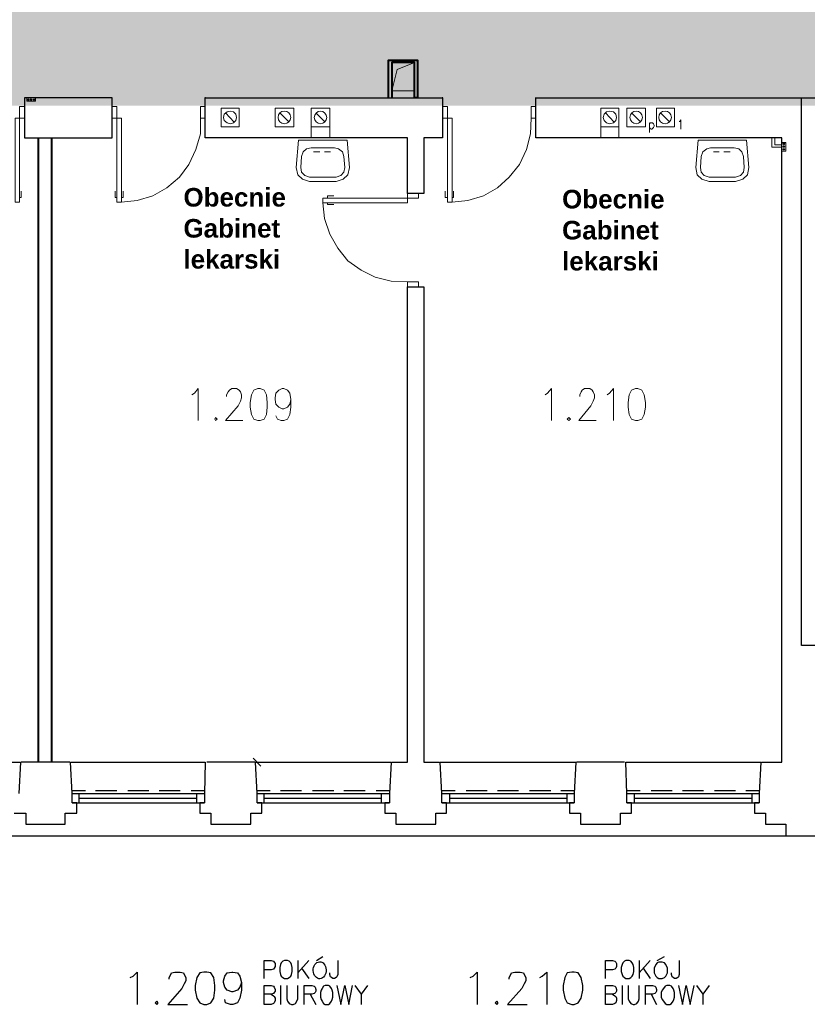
# Model space of a CAD drawing. Header units: millimetres. Extents: x 1 to 17496, y 1 to 30809.
# Tile 113 of 256: x 3068 to 3914, y 20477 to 21536. Entities that reach past the tile are written whole.
import ezdxf

# ---------------------------------------------------------------- set-up
doc = ezdxf.new("R2010")
doc.units = ezdxf.units.MM
doc.linetypes.add('CENTER', pattern=[2, 1.25, -0.25, 0.25, -0.25])
doc.layers.add('0_Przyz_opisy pom', color=255, linetype='CENTER', lineweight=40)
doc.layers.add('N_SSP_ewakuacja', color=4, linetype='CENTER', lineweight=40)
doc.layers.add('Opisy', color=255, linetype='Continuous')
doc.layers.add('PDF _Geometria', color=7, linetype='Continuous')
doc.styles.add('arial', font='arialbd.ttf')

msp = doc.modelspace()

# ---------------------------------------------------------------- hatches: boundary and pattern name
at = {"layer": 'N_SSP_ewakuacja', "lineweight": 60, "transparency": 33554457}
h = msp.add_hatch(color=51, dxfattribs=at)
h.dxf.hatch_style = 1
h.paths.add_polyline_path([(4421.7, 21117), (4421.7, 21257.8), (4421.7, 21594.8), (3927.7, 21594.8), (3927.7, 21735.7), (3650.2, 21735.7), (3650.2, 21784.9), (3687.7, 21784.9), (3687.7, 21884.1), (3506, 21884.1), (3506, 21741.5), (2204.8, 21741.5), (2204.8, 21874.1), (2030.6, 21874.1), (2027.5, 21851.1), (2027.5, 21324), (2247.3, 21324), (2247.3, 21443.5), (4187, 21443.5), (4187, 21191.7), (4257.4, 21191.7), (4257.4, 20944.2), (4370.5, 20944.2), (4370.5, 21117)])

# ---------------------------------------------------------------- linework, layer by layer
at = {"layer": 'Opisy', "lineweight": 25}
for points in [[(3330.3, 20505.1), (3330.3, 20524.5), (3337.9, 20524.5), (3340.4, 20523.7), (3341.3, 20522.8), (3342.1, 20521.1), (3342.1, 20517.8), (3341.3, 20516.1), (3340.4, 20515.2), (3337.9, 20514.4), (3330.3, 20514.4)], [(3366.5, 20524.5), (3366.5, 20505.1)], [(3378.3, 20524.5), (3366.5, 20511)], [(3386.7, 20524.5), (3393.5, 20528.7)], [(3409.5, 20524.5), (3409.5, 20509.3), (3408.6, 20506.8), (3407.8, 20506), (3406.1, 20505.1), (3404.4, 20505.1), (3402.7, 20506), (3401.9, 20506.8), (3401.1, 20509.3), (3401.1, 20511)], [(3697.5, 20505.1), (3697.5, 20524.5), (3705.1, 20524.5), (3707.6, 20523.7), (3708.5, 20522.8), (3709.3, 20521.1), (3709.3, 20517.8), (3708.5, 20516.1), (3707.6, 20515.2), (3705.1, 20514.4), (3697.5, 20514.4)], [(3733.7, 20524.5), (3733.7, 20505.1)], [(3745.5, 20524.5), (3733.7, 20511)], [(3753.1, 20524.5), (3760.7, 20528.7)], [(3776.7, 20524.5), (3776.7, 20509.3), (3775.8, 20506.8), (3775, 20506), (3773.3, 20505.1), (3771.6, 20505.1), (3770, 20506), (3769.1, 20506.8), (3768.3, 20509.3), (3768.3, 20511)], [(3370.7, 20516.1), (3378.3, 20505.1)], [(3737.9, 20516.1), (3745.5, 20505.1)], [(3186.3, 20506), (3189.7, 20507.6), (3193.9, 20511.9), (3193.9, 20477.3)], [(3228.4, 20504.3), (3228.4, 20506), (3230.1, 20509.3), (3230.9, 20511), (3234.3, 20511.9), (3240.2, 20511.9), (3243.6, 20511), (3244.4, 20509.3), (3246.1, 20506), (3246.1, 20502.6), (3244.4, 20499.2), (3241.9, 20494.2), (3226.7, 20477.3), (3247.8, 20477.3)], [(3305.9, 20500.9), (3304.2, 20495.9), (3301.7, 20492.5), (3296.6, 20490.8), (3295.8, 20490.8), (3290.7, 20492.5), (3288.2, 20495.9), (3286.5, 20500.9), (3286.5, 20502.6), (3288.2, 20507.6), (3290.7, 20511), (3295.8, 20511.9), (3296.6, 20511.9), (3301.7, 20511), (3304.2, 20507.6), (3305.9, 20500.9), (3305.9, 20492.5), (3304.2, 20484.1), (3301.7, 20479), (3296.6, 20477.3), (3294.1, 20477.3), (3289, 20479), (3288.2, 20482.4)], [(3551.8, 20506), (3555.2, 20507.6), (3559.4, 20511.9), (3559.4, 20477.3)], [(3593.9, 20504.3), (3593.9, 20506), (3595.6, 20509.3), (3596.5, 20511), (3599.8, 20511.9), (3605.7, 20511.9), (3609.1, 20511), (3609.9, 20509.3), (3611.6, 20506), (3611.6, 20502.6), (3609.9, 20499.2), (3607.4, 20494.2), (3592.2, 20477.3), (3613.3, 20477.3)], [(3626.8, 20506), (3629.3, 20507.6), (3634.4, 20511.9), (3634.4, 20477.3)], [(3337.9, 20488.3), (3340.4, 20486.6), (3341.3, 20485.8), (3342.1, 20484.1), (3342.1, 20481.5), (3341.3, 20479), (3340.4, 20478.2), (3337.9, 20477.3), (3330.3, 20477.3), (3330.3, 20497.5), (3337.9, 20497.5), (3340.4, 20496.7), (3341.3, 20495.9), (3342.1, 20493.3), (3342.1, 20491.6), (3341.3, 20490), (3340.4, 20489.1), (3337.9, 20488.3), (3330.3, 20488.3)], [(3348, 20497.5), (3348, 20477.3)], [(3354.7, 20497.5), (3354.7, 20483.2), (3355.6, 20480.7), (3357.3, 20478.2), (3359.8, 20477.3), (3361.5, 20477.3), (3364, 20478.2), (3365.7, 20480.7), (3366.5, 20483.2), (3366.5, 20497.5)], [(3373.3, 20477.3), (3373.3, 20497.5), (3381.7, 20497.5), (3384.2, 20496.7), (3385.1, 20495.9), (3385.9, 20493.3), (3385.9, 20491.6), (3385.1, 20490), (3384.2, 20489.1), (3381.7, 20488.3), (3373.3, 20488.3)], [(3408.6, 20497.5), (3412.8, 20477.3), (3417.1, 20497.5), (3421.3, 20477.3), (3425.5, 20497.5)], [(3428, 20497.5), (3434.7, 20488.3), (3434.7, 20477.3)], [(3441.5, 20497.5), (3434.7, 20488.3)], [(3705.1, 20488.3), (3707.6, 20486.6), (3708.5, 20485.8), (3709.3, 20484.1), (3709.3, 20481.5), (3708.5, 20479), (3707.6, 20478.2), (3705.1, 20477.3), (3697.5, 20477.3), (3697.5, 20497.5), (3705.1, 20497.5), (3707.6, 20496.7), (3708.5, 20495.9), (3709.3, 20493.3), (3709.3, 20491.6), (3708.5, 20490), (3707.6, 20489.1), (3705.1, 20488.3), (3697.5, 20488.3)], [(3715.2, 20497.5), (3715.2, 20477.3)], [(3721.9, 20497.5), (3721.9, 20483.2), (3722.8, 20480.7), (3724.5, 20478.2), (3727, 20477.3), (3728.7, 20477.3), (3731.2, 20478.2), (3732.9, 20480.7), (3733.7, 20483.2), (3733.7, 20497.5)], [(3740.5, 20477.3), (3740.5, 20497.5), (3748.1, 20497.5), (3750.6, 20496.7), (3751.4, 20495.9), (3752.3, 20493.3), (3752.3, 20491.6), (3751.4, 20490), (3750.6, 20489.1), (3748.1, 20488.3), (3740.5, 20488.3)], [(3775.8, 20497.5), (3780.1, 20477.3), (3784.3, 20497.5), (3788.5, 20477.3), (3792.7, 20497.5)], [(3795.2, 20497.5), (3802, 20488.3), (3802, 20477.3)], [(3808.7, 20497.5), (3802, 20488.3)], [(3380, 20488.3), (3385.9, 20477.3)], [(3746.4, 20488.3), (3752.3, 20477.3)]]:
    msp.add_lwpolyline(points, dxfattribs=at)
for points in [[(3352.2, 20524.5), (3350.5, 20523.7), (3348.8, 20522), (3348, 20520.3), (3347.2, 20516.9), (3347.2, 20512.7), (3348, 20509.3), (3348.8, 20507.6), (3350.5, 20506), (3352.2, 20505.1), (3355.6, 20505.1), (3357.3, 20506), (3358.9, 20507.6), (3359.8, 20509.3), (3360.6, 20512.7), (3360.6, 20516.9), (3359.8, 20520.3), (3358.9, 20522), (3357.3, 20523.7), (3355.6, 20524.5)], [(3719.4, 20524.5), (3717.7, 20523.7), (3716, 20522), (3715.2, 20520.3), (3714.4, 20516.9), (3714.4, 20512.7), (3715.2, 20509.3), (3716, 20507.6), (3717.7, 20506), (3719.4, 20505.1), (3722.8, 20505.1), (3724.5, 20506), (3726.2, 20507.6), (3727, 20509.3), (3727.8, 20512.7), (3727.8, 20516.9), (3727, 20520.3), (3726.2, 20522), (3724.5, 20523.7), (3722.8, 20524.5)], [(3754.8, 20522.8), (3753.1, 20522), (3751.4, 20520.3), (3749.7, 20516.1), (3749.7, 20511), (3751.4, 20507.6), (3753.1, 20506), (3754.8, 20505.1), (3758.2, 20505.1), (3760.7, 20506), (3762.4, 20507.6), (3764.1, 20511), (3764.1, 20516.1), (3762.4, 20520.3), (3760.7, 20522), (3758.2, 20522.8)], [(3265.5, 20511.9), (3261.2, 20511), (3257.9, 20506), (3256.2, 20497.5), (3256.2, 20492.5), (3257.9, 20484.1), (3261.2, 20479), (3265.5, 20477.3), (3268.8, 20477.3), (3273, 20479), (3276.4, 20484.1), (3277.3, 20492.5), (3277.3, 20497.5), (3276.4, 20506), (3273, 20511), (3268.8, 20511.9)], [(3661.3, 20511.9), (3656.3, 20511), (3653.7, 20506), (3652, 20497.5), (3652, 20492.5), (3653.7, 20484.1), (3656.3, 20479), (3661.3, 20477.3), (3663.8, 20477.3), (3668, 20479), (3671.4, 20484.1), (3673.1, 20492.5), (3673.1, 20497.5), (3671.4, 20506), (3668, 20511), (3663.8, 20511.9)], [(3396, 20497.5), (3394.3, 20496.7), (3392.6, 20494.2), (3391.8, 20492.5), (3391, 20490), (3391, 20484.9), (3391.8, 20482.4), (3392.6, 20480.7), (3394.3, 20478.2), (3396, 20477.3), (3399.4, 20477.3), (3401.1, 20478.2), (3402.7, 20480.7), (3403.6, 20482.4), (3404.4, 20484.9), (3404.4, 20490), (3403.6, 20492.5), (3402.7, 20494.2), (3401.1, 20496.7), (3399.4, 20497.5)], [(3763.2, 20497.5), (3761.5, 20496.7), (3759.8, 20494.2), (3758.2, 20492.5), (3757.3, 20490), (3757.3, 20484.9), (3758.2, 20482.4), (3759.8, 20480.7), (3761.5, 20478.2), (3763.2, 20477.3), (3766.6, 20477.3), (3768.3, 20478.2), (3770, 20480.7), (3770.8, 20482.4), (3771.6, 20484.9), (3771.6, 20490), (3770.8, 20492.5), (3770, 20494.2), (3768.3, 20496.7), (3766.6, 20497.5)], [(3214.9, 20480.7), (3213.2, 20479), (3214.9, 20477.3), (3216.6, 20479)], [(3580.5, 20480.7), (3578.8, 20479), (3580.5, 20477.3), (3582.1, 20479)]]:
    msp.add_lwpolyline(points, close=True, dxfattribs=at)
msp.add_ellipse((3390.1, 20513.9), major_axis=(0, 9.14), ratio=0.758288, start_param=0.245613, end_param=6.528798, dxfattribs=at)
at = {"layer": 'PDF _Geometria', "lineweight": 40}
for points in [[(3464.2, 21451.8), (3464.2, 21492.2), (3495.4, 21492.2), (3495.4, 21451.8), (3492, 21451.8), (3492, 21489.7), (3467.6, 21489.7), (3467.6, 21451.8)], [(3087.7, 20737.6), (3087.7, 21408.8)], [(3102.1, 20737.6), (3102.1, 21408.8)]]:
    msp.add_lwpolyline(points, dxfattribs=at)
at = {"layer": 'PDF _Geometria', "lineweight": 18}
for points in [[(3492, 21459.4), (3492, 21489.7), (3467.6, 21489.7), (3467.6, 21459.4)], [(3332, 21451.8), (3313.5, 21451.8)], [(3062.5, 21339.8), (3062.5, 21429.9), (3072.6, 21429.9), (3072.6, 21442.5), (3067.5, 21442.5), (3067.5, 21339.8)], [(3177, 21339.8), (3177, 21429.9), (3166.9, 21429.9), (3166.9, 21442.5), (3172, 21442.5), (3172, 21339.8)], [(3267.1, 21429.9), (3267.1, 21442.5), (3262.1, 21442.5), (3262.1, 21429.9)], [(3303.4, 21420.6), (3303.4, 21440.8), (3284, 21440.8), (3284, 21420.6)], [(3294.1, 21424), (3297.5, 21424.8), (3300, 21427.4), (3300.8, 21430.7), (3300, 21434.1), (3297.5, 21436.6), (3294.1, 21437.5), (3290.7, 21436.6), (3287.4, 21434.1), (3286.5, 21430.7), (3287.4, 21427.4), (3290.7, 21424.8)], [(3362.3, 21420.6), (3362.3, 21440.8), (3342.1, 21440.8), (3342.1, 21420.6)], [(3401.1, 21420.6), (3401.1, 21440.8), (3380.8, 21440.8), (3380.8, 21420.6)], [(3532.4, 21339.8), (3532.4, 21429.9), (3522.3, 21429.9), (3522.3, 21442.5), (3527.4, 21442.5), (3527.4, 21339.8)], [(3622.6, 21429.9), (3622.6, 21442.5), (3617.5, 21442.5), (3617.5, 21429.9)], [(3711.8, 21420.6), (3711.8, 21440.8), (3692.5, 21440.8), (3692.5, 21420.6)], [(3701.7, 21437.5), (3698.4, 21436.6), (3695.8, 21434.1), (3695, 21430.7), (3695.8, 21427.4), (3698.4, 21424.8), (3701.7, 21424), (3705.9, 21424.8), (3708.5, 21427.4), (3709.3, 21430.7), (3708.5, 21434.1), (3705.9, 21436.6)], [(3740.5, 21420.6), (3740.5, 21440.8), (3720.3, 21440.8), (3720.3, 21420.6)], [(3771.6, 21420.6), (3771.6, 21440.8), (3752.3, 21440.8), (3752.3, 21420.6)], [(3419.6, 21406.3), (3422.1, 21376.8), (3420.4, 21369.2), (3415.4, 21364.2), (3407.8, 21361.7), (3379.2, 21361.7), (3371.6, 21364.2), (3366.5, 21369.2), (3364.8, 21376.8), (3367.4, 21406.3)], [(3849.1, 21406.3), (3851.6, 21376.8), (3850, 21369.2), (3844.9, 21364.2), (3837.3, 21361.7), (3808.7, 21361.7), (3801.1, 21364.2), (3796.1, 21369.2), (3794.4, 21376.8), (3796.9, 21406.3)], [(3406.1, 21397.9), (3380.8, 21397.9), (3375.8, 21397), (3372.4, 21393.7), (3370.7, 21388.6), (3369.9, 21376.8), (3370.7, 21371.8), (3374.1, 21368.4), (3379.2, 21366.7), (3407.8, 21366.7), (3412.8, 21368.4), (3416.2, 21371.8), (3417.1, 21376.8), (3416.2, 21388.6), (3414.5, 21393.7), (3410.3, 21397)], [(3835.6, 21397.9), (3810.4, 21397.9), (3806.2, 21397), (3802, 21393.7), (3800.3, 21388.6), (3799.4, 21376.8), (3800.3, 21371.8), (3803.6, 21368.4), (3808.7, 21366.7), (3837.3, 21366.7), (3842.4, 21368.4), (3845.8, 21371.8), (3846.6, 21376.8), (3845.8, 21388.6), (3844.1, 21393.7), (3840.7, 21397)], [(3393.5, 21338.9), (3484.4, 21338.9), (3484.4, 21349), (3496.2, 21349), (3496.2, 21344), (3393.5, 21344)], [(3496.2, 21248.8), (3496.2, 21253.9), (3484.4, 21253.9), (3484.4, 21248.8)], [(3323.6, 21139.3), (3319.4, 21137.6), (3316.8, 21132.6), (3315.2, 21124.2), (3315.2, 21119.1), (3316.8, 21111.5), (3319.4, 21106.5), (3323.6, 21104.8), (3326.1, 21104.8), (3330.3, 21106.5), (3332.8, 21111.5), (3333.7, 21119.1), (3333.7, 21124.2), (3332.8, 21132.6), (3330.3, 21137.6), (3326.1, 21139.3)], [(3729.5, 21139.3), (3725.3, 21137.6), (3722.8, 21132.6), (3721.9, 21124.2), (3721.9, 21119.1), (3722.8, 21111.5), (3725.3, 21106.5), (3729.5, 21104.8), (3732.1, 21104.8), (3736.3, 21106.5), (3738.8, 21111.5), (3740.5, 21119.1), (3740.5, 21124.2), (3738.8, 21132.6), (3736.3, 21137.6), (3732.1, 21139.3)], [(3278.1, 21108.2), (3277.3, 21106.5), (3278.1, 21104.8), (3279.8, 21106.5)], [(3657.9, 21108.2), (3656.3, 21106.5), (3657.9, 21104.8), (3659.6, 21106.5)]]:
    msp.add_lwpolyline(points, close=True, dxfattribs=at)
for points in [[(3492, 21489.7), (3473.5, 21482.1), (3467.6, 21459.4)], [(3075.1, 21451.8), (3075.1, 21448.4), (3084.4, 21448.4), (3084.4, 21451.8)], [(3267.1, 21451.8), (3267.1, 21452.6)], [(3315.2, 21451.8), (3303.4, 21451.8)], [(3522.3, 21451.8), (3522.3, 21452.6)], [(3621.7, 21451.8), (3622.6, 21451.8)], [(3289, 21435.8), (3298.3, 21425.7)], [(3347.2, 21435.8), (3357.3, 21425.7)], [(3396, 21425.7), (3385.9, 21435.8)], [(3706.8, 21425.7), (3697.5, 21435.8)], [(3725.3, 21435.8), (3735.4, 21425.7)], [(3756.5, 21435.8), (3766.6, 21425.7)], [(3166.9, 21427.4), (3166.9, 21428.2)], [(3262.1, 21429.9), (3262.1, 21413), (3257, 21396.2), (3249.5, 21380.2), (3239.4, 21366.7), (3225.9, 21354.9), (3210.7, 21346.5), (3193.9, 21341.5), (3177, 21339.8)], [(3267.1, 21430.7), (3267.1, 21431.6)], [(3617.5, 21429.9), (3616.7, 21413), (3612.5, 21396.2), (3604.9, 21380.2), (3593.9, 21366.7), (3581.3, 21354.9), (3566.1, 21346.5), (3549.3, 21341.5), (3532.4, 21339.8)], [(3744.7, 21424.8), (3744.7, 21414.7)], [(3744.7, 21424), (3745.5, 21424.8), (3748.1, 21424.8), (3748.9, 21424), (3749.7, 21422.3), (3749.7, 21421.5), (3748.9, 21419.8), (3748.1, 21418.9), (3747.2, 21418.1), (3746.4, 21418.1), (3745.5, 21418.9), (3744.7, 21419.8)], [(3776.7, 21426.5), (3777.5, 21426.5), (3778.4, 21428.2), (3778.4, 21418.1)], [(3401.1, 21420.6), (3401.1, 21408.8), (3380.8, 21408.8), (3380.8, 21420.6)], [(3711.8, 21420.6), (3711.8, 21408.8), (3692.5, 21408.8), (3692.5, 21420.6)], [(3876.1, 21408.8), (3876.1, 21398.7), (3887, 21398.7)], [(3879.4, 21408.8), (3879.4, 21401.2), (3887, 21401.2)], [(3887, 21403.8), (3891.2, 21403.8), (3891.2, 21394.5), (3887, 21394.5)], [(3383.4, 21393.7), (3390.1, 21393.7)], [(3401.9, 21393.7), (3395.2, 21393.7)], [(3813.7, 21393.7), (3819.6, 21393.7)], [(3831.4, 21393.7), (3824.7, 21393.7)], [(3067.5, 21344.8), (3069.2, 21344.8), (3069.2, 21351.6)], [(3172, 21344.8), (3170.3, 21344.8), (3170.3, 21351.6)], [(3177, 21344.8), (3178.7, 21344.8), (3178.7, 21351.6)], [(3527.4, 21344.8), (3524.9, 21344.8), (3524.9, 21351.6)], [(3532.4, 21344.8), (3534.1, 21344.8), (3534.1, 21351.6)], [(3398.5, 21344), (3398.5, 21346.5), (3405.3, 21346.5)], [(3484.4, 21253.9), (3466.8, 21254.7), (3449.9, 21258.9), (3434.7, 21266.5), (3420.4, 21276.6), (3409.5, 21290.1), (3401.1, 21305.2), (3395.2, 21322.1), (3393.5, 21338.9)], [(3398.5, 21338.9), (3398.5, 21337.2), (3405.3, 21337.2)], [(3252.8, 21132.6), (3255.4, 21134.3), (3259.6, 21139.3), (3259.6, 21104.8)], [(3289.9, 21130.9), (3289.9, 21132.6), (3291.6, 21135.9), (3293.3, 21137.6), (3295.8, 21139.3), (3300.8, 21139.3), (3303.4, 21137.6), (3305, 21135.9), (3305.9, 21132.6), (3305.9, 21129.2), (3305, 21125.8), (3302.5, 21120.8), (3289, 21104.8), (3307.6, 21104.8)], [(3358.9, 21127.5), (3358.1, 21122.5), (3355.6, 21119.1), (3351.4, 21117.4), (3349.7, 21117.4), (3346.3, 21119.1), (3342.9, 21122.5), (3342.1, 21127.5), (3342.1, 21129.2), (3342.9, 21134.3), (3346.3, 21137.6), (3349.7, 21139.3), (3351.4, 21139.3), (3355.6, 21137.6), (3358.1, 21134.3), (3358.9, 21127.5), (3358.9, 21119.1), (3358.1, 21111.5), (3355.6, 21106.5), (3351.4, 21104.8), (3348.8, 21104.8), (3344.6, 21106.5), (3342.9, 21109.8)], [(3632.7, 21132.6), (3635.2, 21134.3), (3639.4, 21139.3), (3639.4, 21104.8)], [(3669.7, 21130.9), (3669.7, 21132.6), (3671.4, 21135.9), (3672.3, 21137.6), (3674.8, 21139.3), (3680.7, 21139.3), (3683.2, 21137.6), (3684, 21135.9), (3685.7, 21132.6), (3685.7, 21129.2), (3684, 21125.8), (3681.5, 21120.8), (3668.9, 21104.8), (3687.4, 21104.8)], [(3699.2, 21132.6), (3701.7, 21134.3), (3705.9, 21139.3), (3705.9, 21104.8)], [(3313.5, 20737.6), (3332, 20737.6)], [(3318.5, 20741.8), (3326.9, 20733.4)]]:
    msp.add_lwpolyline(points, dxfattribs=at)
at = {"layer": 'PDF _Geometria', "lineweight": 25}
for points in [[(3166.9, 21408.8), (3166.9, 21451.8), (3072.6, 21451.8), (3072.6, 21408.8)], [(3267.1, 21408.8), (3267.1, 21451.8), (3522.3, 21451.8), (3522.3, 21408.8), (3502.1, 21408.8), (3502.1, 21349), (3484.4, 21349), (3484.4, 21408.8)]]:
    msp.add_lwpolyline(points, close=True, dxfattribs=at)
at = {"layer": 'PDF _Geometria', "lineweight": 9}
for points in [[(3076, 21449.3), (3076.8, 21450.1), (3076, 21450.1)], [(3077.6, 21450.9), (3076.8, 21450.1), (3076.8, 21450.9)], [(3076.8, 21449.3), (3077.6, 21449.3), (3077.6, 21450.1)], [(3080.2, 21450.9), (3080.2, 21450.1), (3079.3, 21450.9), (3079.3, 21450.1), (3079.3, 21449.3), (3080.2, 21449.3)], [(3081, 21449.3), (3080.2, 21450.1), (3081, 21450.1)], [(3081.9, 21449.3), (3082.7, 21450.1), (3081.9, 21450.1)], [(3083.5, 21450.9), (3082.7, 21450.1), (3082.7, 21450.9)], [(3082.7, 21449.3), (3083.5, 21449.3), (3083.5, 21450.1)], [(3887.9, 21402.9), (3888.7, 21402.1), (3887.9, 21402.1)], [(3889.5, 21402.9), (3888.7, 21402.9)], [(3890.4, 21402.9), (3889.5, 21402.1), (3890.4, 21402.1)], [(3887.9, 21399.6), (3888.7, 21399.6), (3887.9, 21398.7)], [(3887.9, 21397), (3888.7, 21396.2), (3887.9, 21396.2)], [(3888.7, 21401.2), (3889.5, 21402.1), (3889.5, 21401.2)], [(3888.7, 21400.4), (3889.5, 21399.6), (3890.4, 21398.7)], [(3888.7, 21398.7), (3889.5, 21398.7)], [(3889.5, 21397), (3888.7, 21397)], [(3888.7, 21395.4), (3889.5, 21396.2), (3889.5, 21395.4)], [(3890.4, 21399.6), (3889.5, 21399.6), (3889.5, 21400.4)], [(3890.4, 21397), (3889.5, 21396.2), (3890.4, 21396.2)]]:
    msp.add_lwpolyline(points, dxfattribs=at)
at = {"layer": 'PDF _Geometria', "lineweight": 25}
for points in [[(3865.1, 20737.6), (3887, 20737.6), (3887, 21408.8), (3622.6, 21408.8), (3622.6, 21451.8), (3951.9, 21451.8), (3951.9, 20934.7), (3986.4, 20934.7), (3986.4, 20863.1), (3908.1, 20863.1), (3908.1, 21451.8)], [(3467.6, 20737.6), (3484.4, 20737.6), (3484.4, 21248.8), (3502.1, 21248.8), (3502.1, 20737.6), (3519, 20737.6)], [(2923.5, 20737.6), (3068.4, 20737.6), (3066.7, 20703.9)], [(3061.6, 20682.8), (3074.3, 20682.8), (3074.3, 20671), (3095.3, 20671), (3116.4, 20671), (3116.4, 20682.8), (3129, 20682.8), (3129, 20693.8), (3124, 20693.8), (3124, 20703.9), (3122.3, 20737.6), (3267.1, 20737.6), (3266.3, 20703.9), (3266.3, 20693.8), (3261.2, 20693.8), (3261.2, 20682.8), (3273, 20682.8), (3273, 20671), (3294.1, 20671), (3316, 20671), (3316, 20682.8), (3327.8, 20682.8), (3327.8, 20693.8), (3322.7, 20693.8), (3322.7, 20703.9), (3321, 20737.6), (3466.8, 20737.6), (3465.1, 20703.9), (3465.1, 20693.8), (3460, 20693.8), (3460, 20682.8), (3471.8, 20682.8), (3471.8, 20671), (3492.9, 20671), (3514.8, 20671), (3514.8, 20682.8), (3526.5, 20682.8), (3526.5, 20693.8), (3521.5, 20693.8), (3521.5, 20703.9), (3519.8, 20737.6), (3665.5, 20737.6), (3663.8, 20703.9), (3663.8, 20693.8), (3658.8, 20693.8), (3658.8, 20682.8), (3670.6, 20682.8), (3670.6, 20671), (3692.5, 20671), (3713.5, 20671), (3713.5, 20682.8), (3725.3, 20682.8), (3725.3, 20693.8), (3720.3, 20693.8), (3720.3, 20703.9), (3719.4, 20737.6), (3864.3, 20737.6), (3862.6, 20703.9), (3862.6, 20693.8), (3857.5, 20693.8), (3857.5, 20682.8), (3869.3, 20682.8), (3869.3, 20671), (3891.2, 20671), (3891.2, 20658.4), (3924.9, 20658.4)], [(3121.4, 20737.6), (3069.2, 20737.6)], [(3320.2, 20737.6), (3268.8, 20737.6)], [(3717.7, 20737.6), (3666.4, 20737.6)], [(3123.1, 20707.3), (3138.3, 20707.3)], [(3149.2, 20707.3), (3172, 20707.3)], [(3183.8, 20707.3), (3206.5, 20707.3)], [(3217.5, 20707.3), (3240.2, 20707.3)], [(3252, 20707.3), (3266.3, 20707.3)], [(3322.7, 20707.3), (3337, 20707.3)], [(3348, 20707.3), (3370.7, 20707.3)], [(3382.5, 20707.3), (3405.3, 20707.3)], [(3416.2, 20707.3), (3439, 20707.3)], [(3450.7, 20707.3), (3465.1, 20707.3)], [(3521.5, 20707.3), (3535.8, 20707.3)], [(3547.6, 20707.3), (3570.3, 20707.3)], [(3581.3, 20707.3), (3604, 20707.3)], [(3615.8, 20707.3), (3638.6, 20707.3)], [(3649.5, 20707.3), (3663.8, 20707.3)], [(3720.3, 20707.3), (3734.6, 20707.3)], [(3746.4, 20707.3), (3769.1, 20707.3)], [(3780.1, 20707.3), (3802.8, 20707.3)], [(3814.6, 20707.3), (3837.3, 20707.3)], [(3848.3, 20707.3), (3862.6, 20707.3)], [(3124, 20703.9), (3266.3, 20703.9)], [(3124, 20693.8), (3266.3, 20693.8)], [(3131.5, 20693.8), (3131.5, 20703.9)], [(3131.5, 20698.8), (3257.9, 20698.8)], [(3257.9, 20693.8), (3257.9, 20703.9)], [(3322.7, 20703.9), (3465.1, 20703.9)], [(3322.7, 20693.8), (3465.1, 20693.8)], [(3330.3, 20693.8), (3330.3, 20703.9)], [(3330.3, 20698.8), (3456.6, 20698.8)], [(3456.6, 20693.8), (3456.6, 20703.9)], [(3521.5, 20703.9), (3663.8, 20703.9)], [(3521.5, 20693.8), (3663.8, 20693.8)], [(3529.9, 20693.8), (3529.9, 20703.9)], [(3529.9, 20698.8), (3656.3, 20698.8)], [(3656.3, 20693.8), (3656.3, 20703.9)], [(3720.3, 20703.9), (3862.6, 20703.9)], [(3720.3, 20693.8), (3862.6, 20693.8)], [(3728.7, 20693.8), (3728.7, 20703.9)], [(3728.7, 20698.8), (3855, 20698.8)], [(3855, 20693.8), (3855, 20703.9)], [(2100.7, 20658.4), (2299.4, 20658.4), (2498.2, 20658.4), (2697.8, 20658.4), (2896.6, 20658.4), (3095.3, 20658.4), (3294.1, 20658.4), (3492.9, 20658.4), (3692.5, 20658.4), (3891.2, 20658.4)]]:
    msp.add_lwpolyline(points, dxfattribs=at)
at = {"layer": 'PDF _Geometria', "lineweight": 18}
for centre in [(3352.2, 21430.8), (3391, 21430.7), (3730.4, 21430.8), (3761.5, 21430.8)]:
    msp.add_circle(centre, 6.77, dxfattribs=at)

# ---------------------------------------------------------------- texts
at = {"layer": '0_Przyz_opisy pom', "color": 7, "char_height": 20, "width": 295.809, "attachment_point": 1, "style": 'arial'}
for insert in [(3243.6, 21354.9), (3650.7, 21352.9)]:
    msp.add_mtext('Obecnie \\PGabinet\\Plekarski', dxfattribs=dict(at, insert=insert))

doc.saveas('drawing.dxf')
